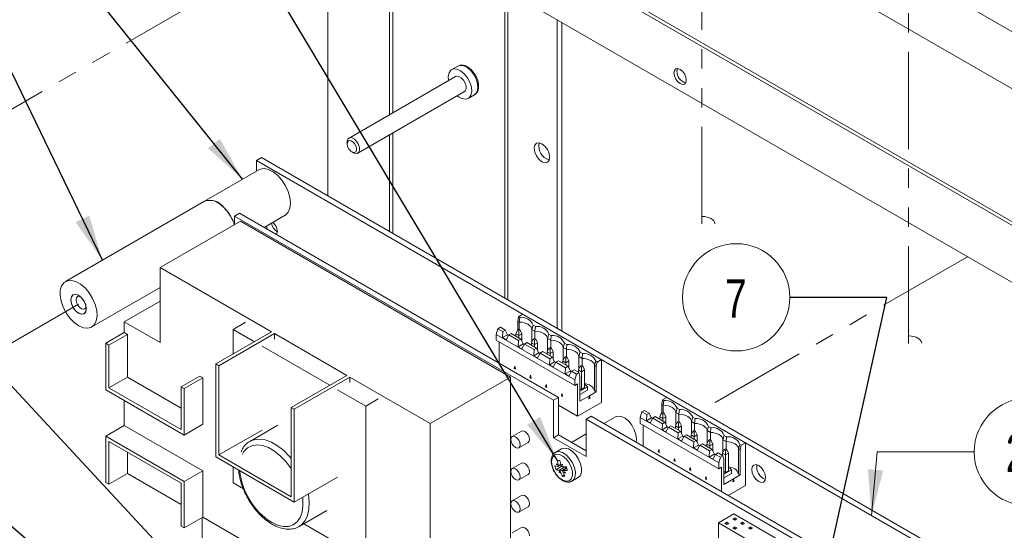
# Paper-space layout 'Sheet2' of a CAD drawing. Header units: millimetres. Extents: x 0 to 420, y 0 to 297.
# Tile 31 of 36: x 120 to 185, y 178 to 212. Entities that reach past the tile are written whole.
import ezdxf

# ---------------------------------------------------------------- set-up
doc = ezdxf.new("R2010")
doc.units = ezdxf.units.MM
doc.linetypes.add('PHANTOM', pattern=[12.7, 6.35, -1.27, 1.27, -1.27, 1.27, -1.27])
doc.styles.add('SLDTEXTSTYLE0', font='TXT', dxfattribs={"width": 0.75})
doc.dimstyles.new('SLDDIMSTYLE2', dxfattribs={"dimtxt": 0.18, "dimasz": 1, "dimexe": 0, "dimexo": 0.0625, "dimgap": 0, "dimtad": 0, "dimtih": 1, "dimtoh": 1, "dimdec": 0, "dimrnd": 1e-09, "dimzin": 0, "dimdsep": 46, "dimtxsty": 'Standard', "dimblk1": 'DOT', "dimblk2": 'DOT', "dimsah": 1, "dimcen": 0.09, "dimadec": 0, "dimazin": 0, "dimtfac": 1, "dimtdec": 0, "dimtofl": 0, "dimtmove": 0, "dimatfit": 3, "dimldrblk": 'DOT', "dimfxl": 1, "dimfrac": 2, "dimtolj": 1, "dimtzin": 0, "dimarcsym": 0})
doc.dimstyles.new('SLDDIMSTYLE3', dxfattribs={"dimtxt": 0.18, "dimasz": 3, "dimexe": 0, "dimexo": 0.0625, "dimgap": 0, "dimtad": 0, "dimtih": 1, "dimtoh": 1, "dimdec": 0, "dimrnd": 1e-09, "dimzin": 0, "dimdsep": 46, "dimtxsty": 'Standard', "dimsah": 1, "dimcen": 0.09, "dimadec": 0, "dimazin": 0, "dimtfac": 3, "dimtdec": 0, "dimtofl": 0, "dimtmove": 0, "dimatfit": 3, "dimfxl": 1, "dimfrac": 2, "dimtolj": 1, "dimtzin": 0, "dimarcsym": 0})

# ---------------------------------------------------------------- blocks, each defined once
blk = doc.blocks.new('_DOT')
at = {"color": 0, "linetype": 'ByBlock', "lineweight": -2}
blk.add_line((-0.5, 0), (-1, 0), dxfattribs=at)
at = {"color": 0, "linetype": 'ByBlock', "const_width": 0.5}
blk.add_lwpolyline([(-0.25, 0, 1), (0.25, 0, 1)], format="xyb", close=True, dxfattribs=at)
blk = doc.blocks.new('SW_NOTE_41')
at = {"color": 0, "linetype": 'Continuous', "lineweight": 0}
blk.add_circle((-3.506, 0), 3.506, dxfattribs=at)
at = {"color": 0, "linetype": 'Continuous', "lineweight": 0, "insert": (-3.531, 1.176), "char_height": 2.5, "attachment_point": 2, "style": 'SLDTEXTSTYLE0'}
blk.add_mtext('7', dxfattribs=at)
blk = doc.blocks.new('SW_NOTE_42')
at = {"color": 0, "linetype": 'Continuous', "lineweight": 0}
blk.add_circle((3.506, 0), 3.506, dxfattribs=at)
at = {"color": 0, "linetype": 'Continuous', "lineweight": 0, "insert": (3.456, 1.176), "char_height": 2.5, "attachment_point": 2, "style": 'SLDTEXTSTYLE0'}
blk.add_mtext('28', dxfattribs=at)

psp = doc.layouts.new('Sheet2')

# ---------------------------------------------------------------- linework, layer by layer
at = {"color": 7, "linetype": 'Continuous', "lineweight": 15}
for p, q in [((219.4, 191.229), (152.326, 229.95)), ((216.167, 189.362), (155.558, 224.351)), ((208.031, 185.132), (141.765, 223.387)), ((208.233, 185.249), (141.967, 223.504)), ((140.552, 222.687), (140.552, 200.183)), ((205.202, 183.032), (144.593, 218.021)), ((144.593, 218.021), (144.593, 205.501)), ((144.795, 217.905), (144.795, 205.617)), ((152.133, 213.669), (152.133, 193.497)), ((155.558, 211.691), (155.558, 191.52)), ((155.861, 211.516), (155.861, 191.345)), ((149.058, 208.672), (148.654, 208.439)), ((149.093, 208.69), (149.058, 208.672)), ((149.212, 208.728), (149.103, 208.693)), ((148.911, 207.993), (141.941, 203.969)), ((148.975, 208.016), (148.911, 207.993)), ((142.512, 202.98), (149.482, 207.003)), ((149.739, 206.558), (150.143, 206.791)), ((144.593, 204.181), (144.593, 197.85)), ((144.795, 204.298), (144.795, 197.733)), ((141.822, 203.708), (141.822, 203.591)), ((142.125, 203.066), (142.226, 203.008)), ((135.891, 202.5), (136.215, 202.687)), ((135.891, 201.797), (135.891, 202.5)), ((135.891, 202.5), (191.45, 170.427)), ((136.215, 202.687), (191.773, 170.614)), ((136.047, 201.886), (132.491, 199.834)), ((132.491, 199.834), (123.399, 194.585)), ((134.457, 198.864), (134.78, 199.05)), ((134.78, 199.05), (155.64, 187.008)), ((134.841, 198.525), (129.588, 195.493)), ((134.457, 198.304), (134.457, 198.864)), ((155.317, 186.822), (134.457, 198.864)), ((152.498, 188.332), (134.841, 198.525)), ((136.386, 198.123), (137.761, 198.917)), ((136.861, 191.294), (129.588, 195.493)), ((129.588, 190.594), (129.588, 195.493)), ((125.114, 191.616), (129.588, 194.199)), ((129.588, 193.3), (127.244, 191.947)), ((127.244, 191.947), (127.244, 191.247)), ((127.244, 191.947), (129.588, 190.594)), ((134.356, 191.458), (135.164, 191.924)), ((153.03, 192.287), (152.969, 191.991)), ((153.07, 191.932), (152.969, 191.991)), ((152.969, 191.991), (152.969, 191.422)), ((153.306, 192.447), (153.03, 192.287)), ((153.03, 192.287), (153.107, 192.242)), ((153.107, 192.242), (153.07, 191.932)), ((153.07, 191.443), (153.07, 191.932)), ((153.306, 192.447), (158.438, 189.484)), ((126.032, 190.547), (127.244, 191.247)), ((127.244, 191.247), (127.446, 191.13)), ((133.224, 189.195), (136.861, 191.294)), ((134.356, 191.458), (134.356, 189.848)), ((135.75, 190.653), (134.356, 191.458)), ((151.67, 191.502), (151.569, 191.123)), ((151.837, 191.598), (151.67, 191.502)), ((151.986, 191.319), (151.67, 191.502)), ((151.837, 191.598), (152.153, 191.416)), ((151.965, 190.918), (151.986, 191.319)), ((151.986, 191.319), (152.153, 191.416)), ((152.153, 191.416), (152.283, 191.142)), ((152.836, 191.174), (152.944, 191.407)), ((153.038, 191.462), (152.944, 191.407)), ((152.944, 191.407), (153.038, 191.353)), ((153.131, 191.407), (153.038, 191.462)), ((153.038, 191.353), (153.131, 191.407)), ((153.038, 191.353), (153.038, 191.057)), ((153.131, 191.407), (153.24, 191.174)), ((153.894, 191.457), (153.978, 191.739)), ((154.096, 191.34), (153.894, 191.457)), ((153.894, 191.457), (153.894, 190.651)), ((153.978, 191.739), (154.134, 191.649)), ((154.096, 191.34), (154.134, 191.649)), ((154.096, 190.85), (154.096, 191.34)), ((126.234, 190.43), (127.446, 191.13)), ((127.446, 191.13), (127.446, 188.331)), ((133.427, 189.078), (137.063, 191.178)), ((141.791, 188.449), (137.063, 191.178)), ((137.063, 191.178), (137.063, 190.828)), ((156.7, 188.161), (151.569, 191.123)), ((151.569, 191.123), (151.569, 190.744)), ((156.7, 187.781), (151.569, 190.744)), ((151.757, 190.635), (151.757, 189.25)), ((152.29, 191.106), (151.965, 190.918)), ((152.21, 190.777), (151.965, 190.918)), ((152.38, 191.092), (152.21, 190.777)), ((152.283, 191.142), (152.29, 191.106)), ((152.29, 191.106), (152.364, 191.063)), ((152.547, 191.188), (152.38, 191.092)), ((152.38, 191.092), (153.012, 190.727)), ((152.547, 191.188), (153.179, 190.823)), ((152.836, 191.174), (153.038, 191.057)), ((152.836, 191.021), (152.836, 191.174)), ((152.992, 190.325), (153.012, 190.727)), ((153.012, 190.727), (153.179, 190.823)), ((153.038, 191.057), (153.24, 191.174)), ((153.038, 191.057), (153.038, 190.905)), ((153.179, 190.823), (153.309, 190.55)), ((153.24, 191.174), (153.24, 190.695)), ((153.573, 190.596), (153.406, 190.499)), ((153.573, 190.596), (154.205, 190.231)), ((153.862, 190.582), (153.97, 190.815)), ((153.862, 190.582), (154.064, 190.465)), ((153.862, 190.429), (153.862, 190.582)), ((154.064, 190.869), (153.97, 190.815)), ((153.97, 190.815), (154.064, 190.761)), ((154.158, 190.815), (154.064, 190.869)), ((154.064, 190.761), (154.158, 190.815)), ((154.064, 190.761), (154.064, 190.465)), ((154.064, 190.465), (154.266, 190.582)), ((154.158, 190.815), (154.266, 190.582)), ((154.266, 190.582), (154.266, 190.103)), ((154.92, 190.864), (155.004, 191.147)), ((155.123, 190.747), (154.92, 190.864)), ((154.92, 190.864), (154.92, 190.059)), ((155.004, 191.147), (155.16, 191.057)), ((155.123, 190.747), (155.16, 191.057)), ((155.123, 190.258), (155.123, 190.747)), ((155.947, 190.272), (156.03, 190.554)), ((156.03, 190.554), (156.186, 190.464)), ((126.234, 190.43), (126.032, 190.547)), ((126.032, 187.514), (126.032, 190.547)), ((126.234, 187.631), (126.234, 190.43)), ((140.679, 187.807), (136.255, 190.361)), ((152.992, 190.325), (153.317, 190.513)), ((153.236, 190.184), (152.992, 190.325)), ((153.406, 190.499), (153.236, 190.184)), ((153.309, 190.55), (153.317, 190.513)), ((153.317, 190.513), (153.391, 190.47)), ((153.406, 190.499), (154.039, 190.134)), ((154.018, 189.733), (154.039, 190.134)), ((154.018, 189.733), (154.343, 189.921)), ((154.039, 190.134), (154.205, 190.231)), ((154.064, 190.465), (154.064, 190.312)), ((154.205, 190.231), (154.335, 189.957)), ((154.335, 189.957), (154.343, 189.921)), ((154.343, 189.921), (154.417, 189.878)), ((154.599, 190.003), (154.433, 189.907)), ((154.599, 190.003), (155.232, 189.638)), ((154.888, 189.989), (154.996, 190.222)), ((154.888, 189.989), (155.09, 189.873)), ((154.888, 189.836), (154.888, 189.989)), ((155.09, 190.277), (154.996, 190.222)), ((154.996, 190.222), (155.09, 190.168)), ((155.184, 190.222), (155.09, 190.277)), ((155.09, 190.168), (155.184, 190.222)), ((155.09, 190.168), (155.09, 189.873)), ((155.09, 189.873), (155.292, 189.989)), ((155.184, 190.222), (155.292, 189.989)), ((155.292, 189.989), (155.292, 189.51)), ((156.149, 190.155), (155.947, 190.272)), ((155.947, 190.272), (155.947, 189.466)), ((156.149, 190.155), (156.186, 190.464)), ((156.149, 189.665), (156.149, 190.155)), ((156.973, 189.679), (157.057, 189.962)), ((157.057, 189.962), (157.213, 189.872)), ((154.262, 189.592), (154.018, 189.733)), ((154.433, 189.907), (154.262, 189.592)), ((154.433, 189.907), (155.065, 189.542)), ((155.044, 189.14), (155.065, 189.542)), ((155.044, 189.14), (155.369, 189.328)), ((155.065, 189.542), (155.232, 189.638)), ((155.09, 189.873), (155.09, 189.72)), ((155.232, 189.638), (155.361, 189.365)), ((155.459, 189.315), (155.289, 188.999)), ((155.361, 189.365), (155.369, 189.328)), ((155.369, 189.328), (155.443, 189.285)), ((155.626, 189.411), (155.459, 189.315)), ((155.459, 189.315), (156.091, 188.949)), ((155.626, 189.411), (156.258, 189.046)), ((155.915, 189.397), (156.023, 189.63)), ((155.915, 189.397), (156.117, 189.28)), ((155.915, 189.244), (155.915, 189.397)), ((156.117, 189.684), (156.023, 189.63)), ((156.023, 189.63), (156.117, 189.576)), ((156.21, 189.63), (156.117, 189.684)), ((156.117, 189.576), (156.21, 189.63)), ((156.117, 189.576), (156.117, 189.28)), ((156.117, 189.28), (156.319, 189.397)), ((156.117, 189.28), (156.117, 189.127)), ((156.21, 189.63), (156.319, 189.397)), ((156.319, 189.397), (156.319, 188.918)), ((157.175, 189.562), (156.973, 189.679)), ((156.973, 189.679), (156.973, 188.874)), ((157.175, 189.562), (157.213, 189.872)), ((157.175, 189.073), (157.175, 189.562)), ((157.999, 189.087), (158.083, 189.369)), ((158.083, 189.369), (158.161, 189.324)), ((158.161, 189.324), (158.1, 189.028)), ((158.438, 189.484), (158.161, 189.324)), ((158.438, 189.484), (158.438, 186.685)), ((133.224, 189.195), (133.427, 189.078)), ((133.224, 183.129), (133.224, 189.195)), ((133.427, 183.246), (133.427, 189.078)), ((152.783, 189.047), (152.742, 188.895)), ((152.742, 188.895), (152.763, 188.907)), ((152.742, 188.895), (152.824, 188.848)), ((152.79, 189.01), (152.763, 188.907)), ((152.763, 188.907), (152.818, 188.875)), ((152.824, 188.848), (152.783, 189.047)), ((155.289, 188.999), (155.044, 189.14)), ((156.07, 188.548), (156.091, 188.949)), ((156.07, 188.548), (156.396, 188.736)), ((156.091, 188.949), (156.258, 189.046)), ((156.258, 189.046), (156.388, 188.772)), ((156.485, 188.722), (156.315, 188.407)), ((156.388, 188.772), (156.396, 188.736)), ((156.396, 188.736), (156.47, 188.693)), ((156.652, 188.818), (156.485, 188.722)), ((156.801, 188.54), (156.485, 188.722)), ((156.968, 188.636), (156.652, 188.818)), ((156.968, 188.636), (156.801, 188.54)), ((156.941, 188.804), (157.049, 189.037)), ((156.941, 188.804), (157.143, 188.688)), ((156.941, 188.651), (156.941, 188.804)), ((156.968, 188.636), (157.031, 188.401)), ((157.143, 189.092), (157.049, 189.037)), ((157.049, 189.037), (157.143, 188.983)), ((157.143, 189.092), (157.237, 189.037)), ((157.143, 188.983), (157.237, 189.037)), ((157.143, 188.688), (157.143, 188.983)), ((157.143, 188.688), (157.345, 188.804)), ((157.143, 187.533), (157.143, 188.688)), ((157.237, 189.037), (157.345, 188.804)), ((157.345, 188.804), (157.345, 187.649)), ((158.1, 189.028), (157.999, 189.087)), ((157.999, 189.087), (157.999, 187.435)), ((158.1, 189.028), (158.1, 187.376)), ((126.234, 187.631), (127.446, 188.331)), ((127.446, 188.331), (130.962, 186.301)), ((130.962, 187.701), (132.174, 188.401)), ((131.164, 187.585), (132.376, 188.284)), ((132.174, 188.401), (132.376, 188.284)), ((132.376, 185.252), (132.376, 188.284)), ((138.154, 186.349), (141.791, 188.449)), ((138.356, 186.233), (141.993, 188.332)), ((147.245, 185.3), (141.993, 188.332)), ((141.993, 187.982), (141.993, 188.332)), ((147.245, 185.3), (152.498, 188.332)), ((152.498, 173.835), (152.498, 188.332)), ((153.809, 188.454), (153.769, 188.303)), ((153.769, 188.303), (153.789, 188.314)), ((153.769, 188.303), (153.85, 188.256)), ((153.817, 188.418), (153.789, 188.314)), ((153.789, 188.314), (153.845, 188.282)), ((153.85, 188.256), (153.809, 188.454)), ((156.315, 188.407), (156.07, 188.548)), ((156.7, 188.161), (156.801, 188.54)), ((156.7, 187.781), (156.7, 188.161)), ((157.031, 186.759), (157.031, 188.401)), ((131.164, 184.552), (126.032, 187.514)), ((130.962, 184.902), (126.234, 187.631)), ((130.962, 187.701), (130.962, 184.902)), ((131.164, 187.585), (130.962, 187.701)), ((131.164, 187.585), (131.164, 184.552)), ((143.043, 186.443), (141.184, 187.516)), ((154.836, 187.862), (154.795, 187.71)), ((154.795, 187.71), (154.815, 187.722)), ((154.795, 187.71), (154.876, 187.663)), ((154.843, 187.825), (154.815, 187.722)), ((154.815, 187.722), (154.871, 187.69)), ((154.876, 187.663), (154.836, 187.862)), ((156.888, 187.89), (156.7, 187.781)), ((156.888, 187.89), (156.888, 185.79)), ((157.143, 187.533), (157.031, 187.597)), ((157.039, 187.426), (157.031, 187.428)), ((157.039, 187.426), (157.529, 187.709)), ((157.529, 187.476), (157.039, 187.193)), ((157.039, 187.193), (157.039, 187.426)), ((157.345, 187.649), (157.143, 187.533)), ((157.529, 187.709), (157.529, 187.476)), ((158.1, 187.376), (157.656, 187.12)), ((158.1, 187.376), (157.999, 187.435)), ((127.244, 186.814), (127.244, 185.181)), ((143.043, 186.443), (143.851, 186.909)), ((155.64, 187.008), (155.317, 186.822)), ((155.317, 186.822), (155.317, 184.372)), ((155.64, 187.008), (155.64, 184.559)), ((155.862, 187.269), (155.821, 187.118)), ((155.821, 187.118), (155.842, 187.129)), ((155.821, 187.118), (155.903, 187.071)), ((155.869, 187.233), (155.842, 187.129)), ((155.842, 187.129), (155.897, 187.097)), ((155.903, 187.071), (155.862, 187.269)), ((157.039, 187.193), (157.031, 187.194)), ((157.656, 187.12), (157.031, 186.759)), ((157.615, 186.921), (157.656, 187.12)), ((157.697, 186.968), (157.615, 186.921)), ((157.621, 186.948), (157.676, 186.98)), ((157.676, 186.98), (157.649, 187.084)), ((157.656, 187.12), (157.697, 186.968)), ((157.697, 186.968), (157.676, 186.98)), ((162.444, 186.852), (162.384, 186.556)), ((162.721, 187.012), (162.444, 186.852)), ((162.444, 186.852), (162.522, 186.807)), ((162.522, 186.807), (162.485, 186.497)), ((162.721, 187.012), (167.853, 184.049)), ((138.154, 186.349), (138.356, 186.233)), ((138.154, 186.349), (138.154, 180.517)), ((138.356, 186.233), (138.356, 180.167)), ((143.043, 176.411), (143.043, 186.443)), ((156.888, 185.79), (155.64, 186.511)), ((158.438, 186.685), (156.888, 185.79)), ((161.084, 186.067), (160.983, 185.688)), ((161.251, 186.163), (161.084, 186.067)), ((161.401, 185.884), (161.084, 186.067)), ((161.251, 186.163), (161.567, 185.981)), ((162.485, 186.497), (162.384, 186.556)), ((162.384, 186.556), (162.384, 185.987)), ((162.485, 186.008), (162.485, 186.497)), ((163.309, 186.022), (163.392, 186.304)), ((163.392, 186.304), (163.548, 186.214)), ((163.511, 185.905), (163.548, 186.214)), ((157.761, 185.784), (157.438, 185.597)), ((157.438, 183.147), (157.438, 185.597)), ((178.297, 173.555), (157.438, 185.597)), ((157.761, 185.784), (178.621, 173.742)), ((159.369, 185.74), (158.603, 185.298)), ((166.115, 182.726), (160.983, 185.688)), ((160.983, 185.688), (160.983, 185.309)), ((161.38, 185.483), (161.401, 185.884)), ((161.705, 185.671), (161.38, 185.483)), ((161.624, 185.342), (161.38, 185.483)), ((161.401, 185.884), (161.567, 185.981)), ((161.567, 185.981), (161.697, 185.707)), ((161.795, 185.657), (161.624, 185.342)), ((161.697, 185.707), (161.705, 185.671)), ((161.705, 185.671), (161.779, 185.628)), ((161.961, 185.753), (161.795, 185.657)), ((161.795, 185.657), (162.427, 185.292)), ((161.961, 185.753), (162.594, 185.388)), ((162.25, 185.739), (162.358, 185.972)), ((162.25, 185.739), (162.452, 185.623)), ((162.25, 185.586), (162.25, 185.739)), ((162.452, 186.027), (162.358, 185.972)), ((162.358, 185.972), (162.452, 185.918)), ((162.546, 185.972), (162.452, 186.027)), ((162.452, 185.918), (162.546, 185.972)), ((162.452, 185.918), (162.452, 185.623)), ((162.452, 185.623), (162.654, 185.739)), ((162.452, 185.623), (162.452, 185.47)), ((162.546, 185.972), (162.654, 185.739)), ((162.654, 185.739), (162.654, 185.26)), ((163.511, 185.905), (163.309, 186.022)), ((163.309, 186.022), (163.309, 185.216)), ((163.479, 185.434), (163.385, 185.38)), ((163.572, 185.38), (163.479, 185.434)), ((163.511, 185.415), (163.511, 185.905)), ((164.335, 185.429), (164.419, 185.712)), ((164.537, 185.312), (164.335, 185.429)), ((164.335, 185.429), (164.335, 184.624)), ((164.419, 185.712), (164.575, 185.622)), ((164.537, 185.312), (164.575, 185.622)), ((126.032, 184.481), (127.244, 185.181)), ((127.244, 185.181), (132.376, 182.219)), ((131.164, 184.552), (132.376, 185.252)), ((133.427, 183.246), (136.255, 184.879)), ((137.275, 185.185), (135.457, 184.136)), ((147.245, 170.602), (147.245, 185.3)), ((153.213, 184.807), (152.607, 184.457)), ((166.115, 182.346), (160.983, 185.309)), ((161.171, 185.2), (161.171, 183.815)), ((162.406, 184.89), (162.427, 185.292)), ((162.406, 184.89), (162.731, 185.078)), ((162.651, 184.749), (162.406, 184.89)), ((162.427, 185.292), (162.594, 185.388)), ((162.594, 185.388), (162.723, 185.115)), ((162.821, 185.065), (162.651, 184.749)), ((162.723, 185.115), (162.731, 185.078)), ((162.731, 185.078), (162.805, 185.035)), ((162.988, 185.161), (162.821, 185.065)), ((162.821, 185.065), (163.453, 184.699)), ((162.988, 185.161), (163.62, 184.796)), ((163.277, 185.147), (163.385, 185.38)), ((163.277, 185.147), (163.479, 185.03)), ((163.277, 184.994), (163.277, 185.147)), ((163.385, 185.38), (163.479, 185.326)), ((163.453, 184.699), (163.62, 184.796)), ((163.479, 185.326), (163.572, 185.38)), ((163.479, 185.326), (163.479, 185.03)), ((163.479, 185.03), (163.681, 185.147)), ((163.479, 185.03), (163.479, 184.877)), ((163.572, 185.38), (163.681, 185.147)), ((163.62, 184.796), (163.75, 184.522)), ((163.681, 185.147), (163.681, 184.668)), ((164.303, 184.554), (164.411, 184.787)), ((164.505, 184.842), (164.411, 184.787)), ((164.411, 184.787), (164.505, 184.733)), ((164.599, 184.787), (164.505, 184.842)), ((164.505, 184.733), (164.599, 184.787)), ((164.537, 184.823), (164.537, 185.312)), ((164.599, 184.787), (164.707, 184.554)), ((165.361, 184.837), (165.445, 185.119)), ((165.564, 184.72), (165.361, 184.837)), ((165.361, 184.837), (165.361, 184.031)), ((165.445, 185.119), (165.601, 185.029)), ((165.564, 184.72), (165.601, 185.029)), ((131.164, 181.519), (126.032, 184.481)), ((126.032, 184.481), (126.032, 181.448)), ((130.962, 181.402), (126.234, 184.131)), ((126.234, 184.131), (126.234, 181.332)), ((135.457, 184.136), (135.527, 184.173)), ((155.64, 184.559), (155.317, 184.372)), ((155.317, 184.372), (157.438, 183.147)), ((155.64, 184.559), (157.438, 183.521)), ((157.438, 184.625), (156.481, 184.073)), ((163.432, 184.298), (163.453, 184.699)), ((163.432, 184.298), (163.758, 184.486)), ((163.677, 184.157), (163.432, 184.298)), ((163.847, 184.472), (163.677, 184.157)), ((163.75, 184.522), (163.758, 184.486)), ((163.758, 184.486), (163.832, 184.443)), ((164.014, 184.568), (163.847, 184.472)), ((163.847, 184.472), (164.48, 184.107)), ((164.014, 184.568), (164.646, 184.203)), ((164.303, 184.554), (164.505, 184.438)), ((164.303, 184.401), (164.303, 184.554)), ((164.48, 184.107), (164.646, 184.203)), ((164.505, 184.733), (164.505, 184.438)), ((164.505, 184.438), (164.707, 184.554)), ((164.505, 184.438), (164.505, 184.285)), ((164.646, 184.203), (164.776, 183.93)), ((164.707, 184.554), (164.707, 184.076)), ((165.329, 183.962), (165.437, 184.195)), ((165.531, 184.249), (165.437, 184.195)), ((165.437, 184.195), (165.531, 184.141)), ((165.625, 184.195), (165.531, 184.249)), ((165.531, 184.141), (165.625, 184.195)), ((165.531, 184.141), (165.531, 183.845)), ((165.564, 184.23), (165.564, 184.72)), ((165.625, 184.195), (165.733, 183.962)), ((166.388, 184.244), (166.471, 184.527)), ((166.59, 184.127), (166.388, 184.244)), ((166.388, 184.244), (166.388, 183.439)), ((166.471, 184.527), (166.627, 184.437)), ((166.59, 184.127), (166.627, 184.437)), ((166.59, 183.638), (166.59, 184.127)), ((153.036, 183.715), (153.642, 184.065)), ((155.834, 183.65), (155.43, 183.417)), ((162.198, 183.612), (162.157, 183.46)), ((162.157, 183.46), (162.177, 183.472)), ((162.205, 183.575), (162.177, 183.472)), ((162.177, 183.472), (162.233, 183.44)), ((162.238, 183.413), (162.198, 183.612)), ((164.459, 183.705), (164.48, 184.107)), ((164.459, 183.705), (164.784, 183.893)), ((164.703, 183.564), (164.459, 183.705)), ((164.874, 183.88), (164.703, 183.564)), ((164.776, 183.93), (164.784, 183.893)), ((164.784, 183.893), (164.858, 183.85)), ((165.04, 183.976), (164.874, 183.88)), ((164.874, 183.88), (165.506, 183.515)), ((165.04, 183.976), (165.673, 183.611)), ((165.329, 183.962), (165.531, 183.845)), ((165.329, 183.809), (165.329, 183.962)), ((165.485, 183.113), (165.506, 183.515)), ((165.506, 183.515), (165.673, 183.611)), ((165.531, 183.845), (165.733, 183.962)), ((165.531, 183.845), (165.531, 183.692)), ((165.673, 183.611), (165.802, 183.337)), ((165.733, 183.962), (165.733, 183.483)), ((166.355, 183.369), (166.464, 183.603)), ((166.557, 183.657), (166.464, 183.603)), ((166.464, 183.603), (166.557, 183.548)), ((166.557, 183.657), (166.651, 183.603)), ((166.557, 183.548), (166.651, 183.603)), ((166.557, 183.253), (166.557, 183.548)), ((166.651, 183.603), (166.76, 183.369)), ((167.414, 183.652), (167.498, 183.935)), ((167.515, 183.593), (167.414, 183.652)), ((167.414, 183.652), (167.414, 182)), ((167.498, 183.935), (167.576, 183.889)), ((167.576, 183.889), (167.515, 183.593)), ((167.515, 183.593), (167.515, 181.941)), ((167.853, 184.049), (167.576, 183.889)), ((167.853, 184.049), (167.853, 181.25)), ((127.446, 182.032), (127.446, 183.432)), ((138.356, 180.167), (133.224, 183.129)), ((138.154, 180.517), (133.427, 183.246)), ((162.157, 183.46), (162.238, 183.413)), ((163.224, 183.019), (163.183, 182.868)), ((163.183, 182.868), (163.204, 182.879)), ((163.183, 182.868), (163.265, 182.821)), ((163.231, 182.983), (163.204, 182.879)), ((163.204, 182.879), (163.259, 182.847)), ((163.265, 182.821), (163.224, 183.019)), ((165.485, 183.113), (165.81, 183.301)), ((165.73, 182.972), (165.485, 183.113)), ((165.9, 183.287), (165.73, 182.972)), ((165.802, 183.337), (165.81, 183.301)), ((165.81, 183.301), (165.884, 183.258)), ((166.067, 183.383), (165.9, 183.287)), ((166.216, 183.105), (165.9, 183.287)), ((166.383, 183.201), (166.067, 183.383)), ((166.115, 182.726), (166.216, 183.105)), ((166.383, 183.201), (166.216, 183.105)), ((166.355, 183.369), (166.557, 183.253)), ((166.355, 183.217), (166.355, 183.369)), ((166.383, 183.201), (166.446, 182.966)), ((166.446, 181.324), (166.446, 182.966)), ((166.557, 183.253), (166.76, 183.369)), ((166.557, 182.098), (166.557, 183.253)), ((166.76, 183.369), (166.76, 182.214)), ((131.164, 181.519), (132.376, 182.219)), ((132.376, 182.219), (132.376, 179.186)), ((134.356, 182.476), (134.356, 181.426)), ((153.213, 182.708), (152.607, 182.358)), ((155.812, 182.496), (155.478, 182.277)), ((155.617, 182.503), (155.8, 182.584)), ((156.118, 182.386), (155.743, 182.187)), ((155.786, 182.578), (155.812, 182.496)), ((155.812, 182.496), (155.843, 182.494)), ((156.16, 182.387), (155.932, 182.221)), ((156.118, 182.386), (156.125, 182.362)), ((164.25, 182.427), (164.21, 182.275)), ((164.21, 182.275), (164.23, 182.287)), ((164.21, 182.275), (164.291, 182.228)), ((164.258, 182.391), (164.23, 182.287)), ((164.23, 182.287), (164.285, 182.255)), ((164.291, 182.228), (164.25, 182.427)), ((166.115, 182.346), (166.115, 182.726)), ((166.303, 182.455), (166.115, 182.346)), ((166.303, 182.455), (166.303, 180.853)), ((166.454, 181.991), (166.944, 182.274)), ((166.76, 182.214), (166.557, 182.098)), ((166.944, 182.274), (166.944, 182.041)), ((126.234, 181.332), (127.446, 182.032)), ((127.446, 182.032), (130.962, 180.002)), ((138.356, 180.167), (141.184, 181.8)), ((153.036, 181.615), (153.642, 181.965)), ((156.013, 181.956), (155.878, 181.868)), ((156.516, 181.536), (156.92, 181.77)), ((165.277, 181.834), (165.236, 181.683)), ((165.236, 181.683), (165.256, 181.694)), ((165.236, 181.683), (165.317, 181.636)), ((165.284, 181.798), (165.256, 181.694)), ((165.256, 181.694), (165.312, 181.662)), ((165.317, 181.636), (165.277, 181.834)), ((166.557, 182.098), (166.446, 182.162)), ((166.454, 181.991), (166.446, 181.993)), ((166.454, 181.758), (166.446, 181.759)), ((167.071, 181.685), (166.446, 181.324)), ((166.944, 182.041), (166.454, 181.758)), ((166.454, 181.758), (166.454, 181.991)), ((167.03, 181.486), (167.071, 181.685)), ((167.035, 181.513), (167.091, 181.545)), ((167.091, 181.545), (167.063, 181.649)), ((167.515, 181.941), (167.071, 181.685)), ((167.071, 181.685), (167.111, 181.533)), ((167.111, 181.533), (167.091, 181.545)), ((167.515, 181.941), (167.414, 182)), ((126.234, 181.332), (126.032, 181.448)), ((130.962, 178.603), (130.962, 181.402)), ((131.164, 178.486), (131.164, 181.519)), ((134.356, 181.426), (135.031, 181.036)), ((156.516, 181.536), (156.487, 181.521)), ((167.853, 181.25), (166.734, 180.604)), ((167.111, 181.533), (167.03, 181.486)), ((153.213, 180.608), (152.607, 180.258)), ((138.671, 178.568), (140.489, 179.618)), ((153.036, 179.516), (153.642, 179.866)), ((131.164, 178.486), (132.376, 179.186)), ((132.336, 179.163), (132.336, 177.312)), ((132.376, 179.186), (147.245, 170.602)), ((166.091, 178.806), (167.101, 179.389)), ((167.16, 179.143), (167.03, 179.068)), ((167.03, 179.068), (167.16, 178.993)), ((167.101, 179.389), (172.847, 176.072)), ((167.289, 179.068), (167.16, 179.143)), ((167.16, 178.993), (167.16, 179.143)), ((167.16, 178.993), (167.289, 179.068)), ((131.164, 178.486), (130.962, 178.603)), ((138.725, 178.602), (138.671, 178.568)), ((138.988, 178.752), (143.043, 176.411)), ((153.213, 178.508), (152.607, 178.158)), ((171.837, 175.489), (166.091, 178.806)), ((166.091, 176.823), (166.091, 178.806)), ((166.646, 178.846), (166.517, 178.772)), ((166.517, 178.772), (166.646, 178.697)), ((166.776, 178.772), (166.646, 178.846)), ((166.646, 178.697), (166.646, 178.846)), ((166.646, 178.697), (166.776, 178.772)), ((167.16, 178.55), (167.03, 178.476)), ((167.03, 178.476), (167.16, 178.401)), ((167.289, 178.476), (167.16, 178.55)), ((167.16, 178.401), (167.16, 178.55)), ((167.16, 178.401), (167.289, 178.476)), ((167.673, 178.846), (167.543, 178.772)), ((167.543, 178.772), (167.673, 178.697)), ((167.802, 178.772), (167.673, 178.846)), ((167.673, 178.697), (167.673, 178.846)), ((167.673, 178.697), (167.802, 178.772)), ((168.186, 178.55), (168.057, 178.476)), ((168.057, 178.476), (168.186, 178.401)), ((168.315, 178.476), (168.186, 178.55)), ((168.186, 178.401), (168.186, 178.55)), ((168.186, 178.401), (168.315, 178.476))]:
    psp.add_line(p, q, dxfattribs=at)
at = {"color": 7, "linetype": 'PHANTOM', "lineweight": 0}
for p, q in [((165.007, 198.348), (165.007, 227.815)), ((143.869, 219.703), (88.182, 187.556)), ((178.527, 190.543), (178.527, 220.094)), ((182.379, 196.208), (164.908, 186.122)), ((124.256, 193.101), (100.678, 179.489))]:
    psp.add_line(p, q, dxfattribs=at)
at = {"color": 8, "linetype": 'Continuous', "lineweight": 15}
for p, q in [((152.326, 213.558), (152.326, 193.386)), ((149.179, 208.716), (149.093, 208.69)), ((155.787, 182.636), (155.628, 182.552)), ((156.024, 182.482), (155.689, 182.242)), ((156.162, 182.379), (155.947, 182.226))]:
    psp.add_line(p, q, dxfattribs=at)
at = {"color": 8, "linetype": 'Continuous', "lineweight": 15, "flags": 128}
for points in [[(150.143, 206.791), (150.199, 206.831), (150.319, 207.003), (150.367, 207.247), (150.341, 207.538), (150.242, 207.848), (150.081, 208.146), (149.872, 208.404), (149.637, 208.596), (149.398, 208.704), (149.179, 208.716)], [(135.527, 184.173), (135.728, 184.247), (136.078, 184.286), (136.459, 184.231), (136.86, 184.084), (137.267, 183.849), (137.668, 183.533), (138.05, 183.147), (138.154, 183.026)], [(138.154, 182.358), (138.142, 182.376), (137.811, 182.813), (137.445, 183.193), (137.059, 183.502), (136.665, 183.73), (136.278, 183.867), (135.913, 183.909), (135.582, 183.854), (135.297, 183.705), (135.068, 183.466), (134.965, 183.291)], [(155.428, 183.415), (155.46, 183.432), (155.661, 183.467), (155.893, 183.404), (156.133, 183.251), (156.357, 183.022), (156.544, 182.74), (156.675, 182.432), (156.737, 182.128), (156.724, 181.858), (156.638, 181.649), (156.516, 181.536)], [(136.862, 178.844), (137.254, 178.661), (137.631, 178.571), (137.981, 178.577), (138.291, 178.68), (138.549, 178.875), (138.745, 179.155), (138.874, 179.51), (138.93, 179.928), (138.911, 180.393), (138.9, 180.481)], [(139.272, 180.696), (139.28, 180.657), (139.334, 180.159), (139.316, 179.7), (139.225, 179.293), (139.065, 178.953), (138.841, 178.69), (138.725, 178.602)]]:
    psp.add_lwpolyline(points, dxfattribs=at)
at = {"color": 7, "linetype": 'Continuous', "lineweight": 15, "flags": 128}
for points in [[(148.449, 207.727), (148.43, 207.983), (148.478, 208.226), (148.597, 208.399), (148.775, 208.483), (148.994, 208.47), (149.233, 208.363), (149.468, 208.171), (149.677, 207.913), (149.838, 207.614), (149.937, 207.304), (149.963, 207.014), (149.914, 206.77), (149.795, 206.598), (149.618, 206.514), (149.618, 206.514)], [(149.482, 207.003), (149.531, 207.043), (149.592, 207.175), (149.593, 207.356), (149.534, 207.559), (149.424, 207.753), (149.278, 207.908), (149.121, 208), (148.975, 208.016)], [(163.18, 208.225), (163.211, 208.385), (163.298, 208.486), (163.429, 208.512), (163.584, 208.458), (163.738, 208.333), (163.87, 208.156), (163.957, 207.954), (163.988, 207.758), (163.957, 207.597), (163.87, 207.497), (163.738, 207.471), (163.584, 207.525), (163.429, 207.65), (163.298, 207.826), (163.211, 208.028), (163.18, 208.225)], [(163.382, 208.341), (163.413, 208.502), (163.418, 208.513)], [(141.959, 203.805), (141.875, 203.758), (141.829, 203.659), (141.828, 203.523), (141.872, 203.37), (141.955, 203.225), (142.064, 203.109), (142.182, 203.04), (142.292, 203.028), (142.376, 203.075), (142.422, 203.174), (142.423, 203.31), (142.379, 203.462), (142.296, 203.607), (142.187, 203.723), (142.069, 203.793), (141.959, 203.805)], [(142.005, 203.993), (142.151, 203.977), (142.308, 203.884), (142.454, 203.729), (142.564, 203.536), (142.623, 203.333), (142.622, 203.151), (142.56, 203.019), (142.448, 202.956), (142.302, 202.973), (142.226, 203.008)], [(154.043, 203.296), (154.081, 203.051), (154.191, 202.798), (154.355, 202.577), (154.548, 202.421), (154.741, 202.354), (154.905, 202.386), (155.015, 202.512), (155.053, 202.713), (155.015, 202.958), (154.905, 203.211), (154.741, 203.432), (154.548, 203.588), (154.355, 203.655), (154.191, 203.623), (154.081, 203.497), (154.043, 203.296)], [(136.047, 201.886), (136.129, 201.926), (136.385, 201.966), (136.674, 201.909), (136.977, 201.757), (137.276, 201.519), (137.551, 201.212), (137.785, 200.853), (137.965, 200.466), (138.077, 200.075), (138.116, 199.705), (138.078, 199.378), (137.967, 199.116), (137.789, 198.935), (137.761, 198.917)], [(132.491, 199.834), (132.585, 199.877), (132.834, 199.914), (133.113, 199.858), (133.407, 199.713), (133.696, 199.489), (133.966, 199.197), (134.198, 198.855), (134.381, 198.484), (134.457, 198.274)], [(136.551, 198.219), (136.575, 198.101), (136.617, 197.99)], [(137.185, 197.662), (137.228, 197.724), (137.255, 197.865)], [(124.683, 194.165), (124.952, 193.846), (125.177, 193.48), (125.344, 193.09), (125.443, 192.702), (125.467, 192.338), (125.416, 192.022), (125.291, 191.774), (125.101, 191.609), (124.859, 191.538), (124.578, 191.565), (124.277, 191.689), (123.975, 191.902), (123.691, 192.189), (123.442, 192.534), (123.244, 192.915), (123.11, 193.307), (123.048, 193.686), (123.062, 194.029), (123.151, 194.313), (123.309, 194.521), (123.527, 194.64), (123.791, 194.662), (124.084, 194.586), (124.388, 194.417), (124.683, 194.165)], [(124.079, 192.658), (124.273, 192.508), (124.465, 192.449), (124.625, 192.489), (124.729, 192.622), (124.761, 192.829), (124.716, 193.076), (124.602, 193.327), (124.434, 193.544), (124.24, 193.693), (124.048, 193.752), (123.888, 193.712), (123.784, 193.579), (123.752, 193.373), (123.796, 193.126), (123.911, 192.874), (124.079, 192.658)], [(124.351, 193.619), (124.291, 193.63), (124.185, 193.603), (124.116, 193.516), (124.095, 193.38), (124.125, 193.216), (124.2, 193.05), (124.311, 192.907)], [(124.311, 192.907), (124.439, 192.809), (124.566, 192.77), (124.672, 192.796), (124.74, 192.884), (124.753, 192.924)], [(153.894, 191.457), (153.873, 191.548), (153.823, 191.636), (153.746, 191.717), (153.644, 191.788), (153.521, 191.847), (153.381, 191.891), (153.229, 191.92), (153.07, 191.932)], [(154.92, 190.864), (154.9, 190.956), (154.849, 191.043), (154.772, 191.124), (154.67, 191.195), (154.547, 191.254), (154.407, 191.299), (154.255, 191.328), (154.096, 191.34)], [(155.947, 190.272), (155.926, 190.363), (155.876, 190.451), (155.798, 190.532), (155.696, 190.603), (155.573, 190.662), (155.433, 190.706), (155.281, 190.735), (155.123, 190.747)], [(156.973, 189.679), (156.952, 189.771), (156.902, 189.858), (156.825, 189.939), (156.723, 190.01), (156.599, 190.069), (156.459, 190.114), (156.308, 190.143), (156.149, 190.155)], [(157.999, 189.087), (157.978, 189.178), (157.928, 189.266), (157.851, 189.347), (157.749, 189.418), (157.626, 189.477), (157.486, 189.521), (157.334, 189.55), (157.175, 189.562)], [(157.345, 187.849), (157.454, 187.795), (157.529, 187.709)], [(163.309, 186.022), (163.288, 186.113), (163.238, 186.201), (163.16, 186.282), (163.058, 186.353), (162.935, 186.412), (162.795, 186.456), (162.643, 186.485), (162.485, 186.497)], [(159.369, 185.74), (159.534, 185.791), (159.755, 185.763), (159.993, 185.647), (160.225, 185.452), (160.431, 185.196), (160.592, 184.901), (160.696, 184.594), (160.731, 184.302), (160.705, 184.084)], [(164.335, 185.429), (164.314, 185.521), (164.264, 185.608), (164.187, 185.689), (164.085, 185.76), (163.961, 185.819), (163.821, 185.864), (163.67, 185.893), (163.511, 185.905)], [(153.731, 184.261), (153.708, 184.408), (153.642, 184.56), (153.543, 184.692), (153.428, 184.786), (153.312, 184.826), (153.213, 184.807)], [(165.361, 184.837), (165.34, 184.928), (165.29, 185.016), (165.213, 185.097), (165.111, 185.168), (164.988, 185.227), (164.848, 185.271), (164.696, 185.3), (164.537, 185.312)], [(153.124, 183.911), (153.101, 184.058), (153.036, 184.21), (152.937, 184.342), (152.821, 184.436), (152.705, 184.476), (152.607, 184.457), (152.541, 184.382), (152.518, 184.261), (152.541, 184.114), (152.607, 183.962), (152.705, 183.83), (152.821, 183.736), (152.937, 183.696), (153.036, 183.715), (153.101, 183.791), (153.124, 183.911)], [(153.642, 184.065), (153.642, 184.065), (153.708, 184.14), (153.731, 184.261)], [(166.388, 184.244), (166.367, 184.336), (166.317, 184.423), (166.239, 184.504), (166.137, 184.575), (166.014, 184.634), (165.874, 184.679), (165.722, 184.708), (165.564, 184.72)], [(167.414, 183.652), (167.393, 183.743), (167.343, 183.831), (167.266, 183.912), (167.164, 183.983), (167.04, 184.042), (166.9, 184.086), (166.748, 184.115), (166.59, 184.127)], [(156.065, 183.7), (155.864, 183.665), (155.834, 183.65)], [(156.92, 181.77), (157.042, 181.882), (157.128, 182.092), (157.141, 182.361), (157.079, 182.665), (156.948, 182.973), (156.761, 183.256), (156.537, 183.485), (156.297, 183.638), (156.065, 183.7)], [(156.145, 181.529), (155.926, 181.59), (155.701, 181.741), (155.493, 181.964), (155.326, 182.236), (155.218, 182.528), (155.179, 182.807), (155.215, 183.044), (155.322, 183.212), (155.488, 183.295), (155.694, 183.281), (155.919, 183.174), (156.139, 182.985), (156.328, 182.734), (156.468, 182.448), (156.542, 182.158), (156.544, 181.897), (156.471, 181.691), (156.333, 181.564), (156.145, 181.529)], [(153.124, 181.812), (153.101, 181.959), (153.036, 182.11), (152.937, 182.243), (152.821, 182.336), (152.705, 182.377), (152.607, 182.358), (152.541, 182.282), (152.518, 182.161), (152.541, 182.014), (152.607, 181.863), (152.705, 181.73), (152.821, 181.637), (152.937, 181.596), (153.036, 181.615), (153.101, 181.691), (153.124, 181.812)], [(153.731, 182.161), (153.708, 182.309), (153.642, 182.46), (153.543, 182.593), (153.428, 182.686), (153.312, 182.727), (153.213, 182.708)], [(166.76, 182.414), (166.868, 182.36), (166.944, 182.274)], [(169.178, 181.77), (169.143, 181.991), (169.045, 182.218), (168.897, 182.417), (168.723, 182.557), (168.549, 182.618), (168.402, 182.589), (168.303, 182.476), (168.269, 182.295), (168.303, 182.074), (168.402, 181.847), (168.549, 181.648), (168.723, 181.508), (168.897, 181.447), (169.045, 181.476), (169.143, 181.589), (169.178, 181.77)], [(153.642, 181.965), (153.642, 181.965), (153.708, 182.041), (153.731, 182.161)], [(153.124, 179.712), (153.101, 179.859), (153.036, 180.011), (152.937, 180.143), (152.821, 180.237), (152.705, 180.277), (152.607, 180.258), (152.541, 180.182), (152.518, 180.062), (152.541, 179.914), (152.607, 179.763), (152.705, 179.63), (152.821, 179.537), (152.937, 179.497), (153.036, 179.516), (153.101, 179.591), (153.124, 179.712)], [(153.731, 180.062), (153.708, 180.209), (153.642, 180.36), (153.543, 180.493), (153.428, 180.587), (153.312, 180.627), (153.213, 180.608)], [(153.642, 179.866), (153.642, 179.866), (153.708, 179.941), (153.731, 180.062)], [(153.731, 177.962), (153.708, 178.109), (153.642, 178.261), (153.543, 178.393), (153.428, 178.487), (153.312, 178.527), (153.213, 178.508)]]:
    psp.add_lwpolyline(points, dxfattribs=at)
at = {"color": 7, "linetype": 'PHANTOM', "lineweight": 0, "flags": 128}
for points in [[(165.864, 198.366), (165.843, 198.458), (165.793, 198.546), (165.715, 198.626), (165.613, 198.698), (165.49, 198.757), (165.35, 198.801), (165.198, 198.83), (165.04, 198.842)], [(124.762, 192.809), (124.723, 193.055), (124.614, 193.307), (124.45, 193.528), (124.256, 193.684), (124.063, 193.751), (123.899, 193.719), (123.79, 193.593), (123.751, 193.392), (123.79, 193.147), (123.899, 192.895), (124.063, 192.673), (124.256, 192.517), (124.45, 192.45), (124.614, 192.482), (124.723, 192.608), (124.762, 192.809)], [(179.384, 190.562), (179.363, 190.653), (179.313, 190.741), (179.235, 190.822), (179.133, 190.893), (179.01, 190.952), (178.87, 190.996), (178.718, 191.025), (178.559, 191.037)]]:
    psp.add_lwpolyline(points, dxfattribs=at)
at = {"color": 7, "linetype": 'Continuous', "lineweight": 0, "flags": 128}
psp.add_lwpolyline([(182.816, 183.45), (176.466, 183.45), (176.104, 179.286)], dxfattribs=at)
at = {"color": 7, "linetype": 'Continuous', "lineweight": 15}
for centre, radius, start, end in [((164.12, 208.306), 0.739, 177.29162, 256.8758), ((149.573, 207.306), 0.794, 225.84927, 273.20719), ((142.086, 203.74), 0.265, 107.76928, 186.97659), ((155.29, 203.433), 0.94, 166.50195, 253.49268), ((132.846, 198.749), 1.141, 35.55851, 108.14023), ((131.721, 197.409), 2.87, 17.54897, 44.29633), ((137.617, 198.485), 0.747, 186.1075, 240.90324), ((136.477, 197.826), 0.779, 2.84526, 52.87807), ((153.206, 191.407), 0.84, 23.27423, 96.73114), ((154.232, 190.815), 0.84, 23.27423, 96.73114), ((155.259, 190.222), 0.84, 23.27423, 96.73114), ((156.285, 189.63), 0.84, 23.27423, 96.73114), ((157.311, 189.037), 0.84, 23.27423, 96.73114), ((157.34, 187.196), 0.701, 19.91293, 89.63197), ((162.621, 185.972), 0.84, 23.27423, 96.73114), ((163.647, 185.38), 0.84, 23.27423, 96.73114), ((164.673, 184.787), 0.84, 23.27423, 96.73114), ((165.7, 184.195), 0.84, 23.27423, 96.73114), ((166.726, 183.602), 0.84, 23.27423, 96.73114), ((155.898, 186.901), 4.013, 265.05707, 267.62108), ((159.55, 183.577), 4.054, 189.57783, 194.65177), ((160.329, 183.751), 4.677, 190.59352, 195.0063), ((159.116, 183.561), 3.858, 195.51246, 199.45112), ((155.868, 185.218), 2.729, 260.0977, 264.51274), ((155.908, 184.239), 2.009, 257.65594, 263.73938), ((159.167, 183.455), 3.651, 200.31969, 205.7602), ((156.045, 188.023), 5.541, 268.14754, 270.90061), ((156.02, 186.051), 3.826, 268.90815, 272.86594), ((155.99, 182.355), 0.131, 13.53925, 75.25027), ((160.372, 183.679), 4.405, 195.75723, 199.20635), ((166.755, 181.761), 0.701, 19.91293, 89.63197), ((169.467, 182.462), 0.872, 170.40356, 249.59107), ((156.149, 184.688), 2.833, 264.52314, 268.155), ((159.778, 183.574), 4.098, 199.96546, 204.78505)]:
    psp.add_arc(centre, radius, start, end, dxfattribs=at)
at = {"color": 8, "linetype": 'Continuous', "lineweight": 15}
psp.add_arc((139.325, 182.668), 4.548, 185.64317, 237.2097, dxfattribs=at)
at = {"color": 7, "linetype": 'Continuous', "lineweight": 15}
for points, knots in [([(150.153, 208.156), (150.093, 208.238), (149.972, 208.406), (149.747, 208.597), (149.516, 208.713), (149.333, 208.744), (149.238, 208.731), (149.212, 208.728)], [0, 0, 0, 0, 0.230198, 0.467338, 0.708451, 0.920219, 1, 1, 1, 1]), ([(150.148, 206.804), (150.193, 206.833), (150.294, 206.9), (150.384, 207.082), (150.425, 207.314), (150.401, 207.587), (150.309, 207.872), (150.219, 208.071), (150.154, 208.154), (150.153, 208.156)], [0, 0, 0, 0, 0.125908, 0.286926, 0.454609, 0.632958, 0.814742, 0.996147, 1, 1, 1, 1]), ([(135.544, 184.169), (135.486, 184.143), (135.325, 184.071), (135.116, 183.863), (134.954, 183.647), (134.898, 183.493), (134.885, 183.456)], [0, 0, 0, 0, 0.195512, 0.541596, 0.88781, 1, 1, 1, 1]), ([(155.431, 183.409), (155.416, 183.402), (155.338, 183.37), (155.241, 183.238), (155.164, 183.034), (155.151, 182.781), (155.206, 182.501), (155.279, 182.287), (155.344, 182.186), (155.353, 182.173)], [0, 0, 0, 0, 0.042164, 0.217584, 0.392681, 0.57901, 0.774117, 0.970056, 1, 1, 1, 1]), ([(134.725, 182.263), (134.738, 182.138), (134.767, 181.854), (134.889, 181.392), (135.073, 180.897), (135.313, 180.414), (135.601, 179.957), (135.929, 179.538), (136.289, 179.17), (136.624, 178.896), (136.838, 178.764), (136.921, 178.713)], [0, 0, 0, 0, 0.094052, 0.212932, 0.331537, 0.449945, 0.568315, 0.686808, 0.80558, 0.924826, 1, 1, 1, 1]), ([(155.564, 182.589), (155.564, 182.588), (155.564, 182.588), (155.563, 182.588), (155.56, 182.588), (155.549, 182.596), (155.53, 182.615), (155.51, 182.64), (155.499, 182.659), (155.495, 182.669), (155.495, 182.671), (155.495, 182.673), (155.496, 182.674), (155.497, 182.675), (155.5, 182.674), (155.51, 182.668), (155.529, 182.648), (155.546, 182.624), (155.558, 182.605), (155.561, 182.599), (155.562, 182.596), (155.564, 182.593), (155.564, 182.591), (155.564, 182.589), (155.564, 182.589), (155.564, 182.589)], [0, 0, 0, 0, 0.0039717, 0.009243, 0.0190864, 0.0536756, 0.2124291, 0.378365, 0.4615783, 0.4823893, 0.4904107, 0.4985062, 0.5058023, 0.5142447, 0.5282113, 0.5661104, 0.6871488, 0.9018594, 0.933159, 0.9546746, 0.9695371, 0.984405, 0.9906344, 0.9969358, 1, 1, 1, 1]), ([(155.628, 182.552), (155.629, 182.546), (155.631, 182.534), (155.63, 182.518), (155.624, 182.507), (155.616, 182.501), (155.609, 182.501), (155.607, 182.501)], [0, 0, 0, 0, 0.215177, 0.430994, 0.646403, 0.861656, 1, 1, 1, 1]), ([(155.689, 182.242), (155.693, 182.241), (155.701, 182.239), (155.715, 182.229), (155.728, 182.215), (155.737, 182.2), (155.741, 182.191), (155.743, 182.187)], [0, 0, 0, 0, 0.215177, 0.430994, 0.646403, 0.861656, 1, 1, 1, 1]), ([(155.865, 182.485), (155.861, 182.486), (155.852, 182.487), (155.837, 182.497), (155.825, 182.511), (155.816, 182.526), (155.813, 182.536), (155.811, 182.54)], [0, 0, 0, 0, 0.215177, 0.430994, 0.646403, 0.861656, 1, 1, 1, 1]), ([(155.907, 182.638), (155.907, 182.634), (155.906, 182.617), (155.893, 182.593), (155.88, 182.573), (155.869, 182.568), (155.867, 182.568), (155.866, 182.569), (155.865, 182.569), (155.865, 182.57), (155.864, 182.572), (155.863, 182.578), (155.866, 182.597), (155.874, 182.62), (155.885, 182.638), (155.892, 182.645), (155.896, 182.648), (155.9, 182.649), (155.902, 182.649), (155.904, 182.648), (155.905, 182.647), (155.906, 182.645), (155.907, 182.642), (155.907, 182.64), (155.907, 182.639), (155.907, 182.638)], [0, 0, 0, 0, 0.054541, 0.2325, 0.427728, 0.448464, 0.454744, 0.459123, 0.462852, 0.466577, 0.472377, 0.486601, 0.538335, 0.745077, 0.847465, 0.884302, 0.921454, 0.935097, 0.948831, 0.956325, 0.96388, 0.970555, 0.980278, 0.997966, 1, 1, 1, 1]), ([(155.926, 182.175), (155.925, 182.181), (155.921, 182.193), (155.923, 182.208), (155.928, 182.219), (155.937, 182.225), (155.944, 182.225), (155.947, 182.226)], [0, 0, 0, 0, 0.215177, 0.430994, 0.646403, 0.861656, 1, 1, 1, 1]), ([(155.353, 182.173), (155.397, 182.096), (155.494, 181.928), (155.696, 181.715), (155.921, 181.553), (156.103, 181.49), (156.216, 181.471), (156.253, 181.474), (156.264, 181.475)], [0, 0, 0, 0, 0.197669, 0.432176, 0.66943, 0.888129, 0.965086, 1, 1, 1, 1]), ([(155.694, 182.107), (155.692, 182.102), (155.689, 182.097), (155.683, 182.094), (155.681, 182.094), (155.679, 182.094), (155.678, 182.095), (155.677, 182.097), (155.675, 182.098), (155.674, 182.102), (155.672, 182.109), (155.672, 182.129), (155.679, 182.148), (155.689, 182.161), (155.694, 182.164), (155.696, 182.164), (155.697, 182.164), (155.698, 182.163), (155.699, 182.162), (155.699, 182.161), (155.701, 182.158), (155.702, 182.147), (155.701, 182.128), (155.696, 182.114), (155.694, 182.107)], [0, 0, 0, 0, 0.10589, 0.137534, 0.148157, 0.158854, 0.165876, 0.172933, 0.179497, 0.190908, 0.213549, 0.287463, 0.508441, 0.622576, 0.651144, 0.658365, 0.663748, 0.667639, 0.671544, 0.676434, 0.685089, 0.713448, 0.841143, 1, 1, 1, 1]), ([(156.086, 182.069), (156.086, 182.069), (156.085, 182.068), (156.081, 182.068), (156.071, 182.072), (156.045, 182.089), (156.02, 182.114), (156.003, 182.135), (156, 182.141), (155.999, 182.143), (155.999, 182.144), (156, 182.144), (156, 182.145), (156.002, 182.145), (156.011, 182.142), (156.035, 182.126), (156.06, 182.107), (156.078, 182.086), (156.082, 182.08), (156.085, 182.076), (156.086, 182.073), (156.087, 182.071), (156.086, 182.07), (156.086, 182.069), (156.086, 182.069)], [0, 0, 0, 0, 0.008758, 0.021852, 0.055803, 0.16308, 0.41047, 0.473887, 0.484181, 0.489473, 0.49372, 0.497999, 0.502527, 0.509997, 0.532445, 0.628039, 0.883329, 0.916963, 0.950807, 0.96965, 0.981517, 0.989572, 0.996262, 1, 1, 1, 1]), ([(156.264, 181.475), (156.297, 181.474), (156.377, 181.473), (156.445, 181.511), (156.485, 181.533)], [0, 0, 0, 0, 0.410714, 1, 1, 1, 1]), ([(136.921, 178.713), (136.991, 178.675), (137.195, 178.564), (137.535, 178.441), (137.93, 178.378), (138.299, 178.413), (138.571, 178.496), (138.697, 178.592), (138.729, 178.617)], [0, 0, 0, 0, 0.110396, 0.31942, 0.528136, 0.732855, 0.930765, 1, 1, 1, 1])]:
    psp.add_open_spline(points, degree=3, knots=knots, dxfattribs=at)
at = {"color": 7, "linetype": 'Continuous', "lineweight": 0}
psp.add_solid([(176.104, 179.286), (176.862, 182.231), (175.866, 182.318)], dxfattribs=at)

# ---------------------------------------------------------------- block references
for name, p in [('SW_NOTE_41', (170.759, 193.553)), ('SW_NOTE_42', (182.816, 183.45))]:
    psp.add_blockref(name, p, dxfattribs=at)

# ---------------------------------------------------------------- leaders
for points, dimstyle in [([(155.552, 182.903), (125.577, 232.94), (119.227, 232.94)], 'SLDDIMSTYLE3'), ([(134.979, 201.27), (117.404, 223.178), (111.054, 223.178)], 'SLDDIMSTYLE3'), ([(133.759, 172.789), (94.362, 215.232), (88.012, 215.232)], 'SLDDIMSTYLE2'), ([(125.816, 195.98), (116.95, 214.324), (110.6, 214.324)], 'SLDDIMSTYLE3'), ([(135.258, 165.189), (83.352, 210.352), (77.002, 210.352)], 'SLDDIMSTYLE3'), ([(126.744, 168.134), (78.131, 205.017), (71.781, 205.017)], 'SLDDIMSTYLE3'), ([(171.695, 169.19), (177.109, 193.553), (170.759, 193.553)], 'SLDDIMSTYLE2')]:
    psp.add_leader(points, dimstyle=dimstyle, dxfattribs=at)

doc.saveas('drawing.dxf')
